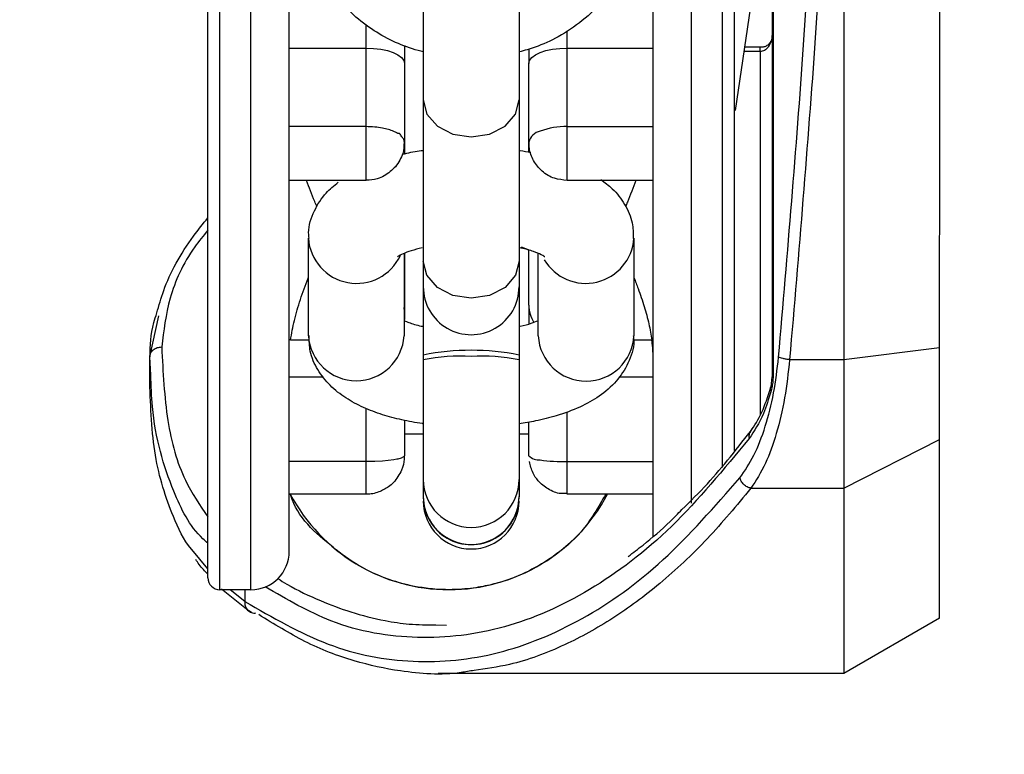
# Model space of a CAD drawing. Header units: inches. Extents: x 218.9 to 312.4, y 214.8 to 247.8.
# Tile 127 of 256: x 256.1157 to 256.217, y 223.5258 to 223.6013. Entities that reach past the tile are written whole.
import ezdxf

# ---------------------------------------------------------------- set-up
doc = ezdxf.new("R2010")
doc.units = ezdxf.units.IN
doc.header["$LTSCALE"] = 0.25
doc.header["$MEASUREMENT"] = 0
doc.layers.add('ANNOTATIONS', color=1, linetype='Continuous')
doc.layers.add('MOTOR RH', color=7, linetype='Continuous')
doc.styles.add('ARIAL', font='arial.ttf', dxfattribs={"height": 0.09375})
doc.dimstyles.new('STANDARD$0', dxfattribs={"dimtxt": 0.09375, "dimasz": 0.09375, "dimexe": 0.03125, "dimexo": 0.046875, "dimgap": 0.09, "dimtad": 0, "dimtih": 1, "dimtoh": 1, "dimdec": 4, "dimzin": 0, "dimdsep": 46, "dimtxsty": 'ARIAL', "dimcen": 0.09, "dimadec": 0, "dimazin": 0, "dimtfac": 1, "dimtdec": 4, "dimtofl": 0, "dimtmove": 0, "dimatfit": 1, "dimfxl": 1, "dimtolj": 1, "dimtzin": 0, "dimarcsym": 0})

# ---------------------------------------------------------------- blocks, each defined once
blk = doc.blocks.new('*D113')
at = {"layer": 'ANNOTATIONS', "color": 0, "lineweight": -2, "transparency": 16777216}
for p, q in [((255.4929976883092, 223.5726725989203), (255.4929976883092, 225.8445399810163)), ((256.9914460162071, 225.558016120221), (256.9914460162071, 225.8445399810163)), ((255.5867476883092, 225.8132899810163), (256.0611257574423, 225.8132899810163)), ((256.8976960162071, 225.8132899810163), (256.4233179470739, 225.8132899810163))]:
    blk.add_line(p, q, dxfattribs=at)
at = {"layer": 'ANNOTATIONS', "color": 0, "transparency": 16777216}
for points in [[(255.5867476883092, 225.8289149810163), (255.5867476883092, 225.7976649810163), (255.4929976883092, 225.8132899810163)], [(256.8976960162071, 225.8289149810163), (256.8976960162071, 225.7976649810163), (256.9914460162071, 225.8132899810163)]]:
    blk.add_solid(points, dxfattribs=at)
at = {"layer": 'defpoints', "color": 0, "transparency": 16777216}
for p in [(255.4929976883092, 225.8132899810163), (256.9914460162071, 225.511141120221), (255.4929976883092, 223.5257975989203)]:
    blk.add_point(p, dxfattribs=at)
at = {"layer": 'ANNOTATIONS', "color": 0, "transparency": 16777216, "insert": (256.2422218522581, 225.8132899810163), "char_height": 0.09375, "attachment_point": 5, "style": 'ARIAL'}
blk.add_mtext('\\A1;25"', dxfattribs=at)
blk = doc.blocks.new('*D115')
at = {"layer": 'ANNOTATIONS', "color": 0, "lineweight": -2, "transparency": 16777216}
for p, q in [((255.4929976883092, 223.5726725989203), (255.4929976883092, 225.542391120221)), ((256.8367468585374, 224.8765007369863), (256.8367468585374, 225.542391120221)), ((255.5867476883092, 225.511141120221), (255.87455039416, 225.511141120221)), ((256.7429968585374, 225.511141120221), (256.4551941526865, 225.511141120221))]:
    blk.add_line(p, q, dxfattribs=at)
at = {"layer": 'ANNOTATIONS', "color": 0, "transparency": 16777216}
for points in [[(255.5867476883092, 225.526766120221), (255.5867476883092, 225.495516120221), (255.4929976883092, 225.511141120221)], [(256.7429968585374, 225.526766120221), (256.7429968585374, 225.495516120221), (256.8367468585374, 225.511141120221)]]:
    blk.add_solid(points, dxfattribs=at)
at = {"layer": 'defpoints', "color": 0, "transparency": 16777216}
for p in [(256.8367468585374, 225.511141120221), (256.8367468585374, 224.8296257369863), (255.4929976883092, 223.5257975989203)]:
    blk.add_point(p, dxfattribs=at)
at = {"layer": 'ANNOTATIONS', "color": 0, "transparency": 16777216, "insert": (256.1648722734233, 225.511141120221), "char_height": 0.09375, "attachment_point": 5, "style": 'ARIAL'}
blk.add_mtext('\\A1;21 1/2"', dxfattribs=at)

msp = doc.modelspace()

# ---------------------------------------------------------------- linework, layer by layer
at = {"layer": 'MOTOR RH'}
for p, q in [((256.19308709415, 223.8284167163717), (256.1930824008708, 223.5645910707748)), ((256.1931844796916, 223.8284167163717), (256.1931809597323, 223.5645910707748)), ((256.1930835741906, 223.6180217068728), (256.1892914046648, 223.5919646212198)), ((256.2004649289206, 223.615949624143), (256.2004649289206, 223.5531418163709)), ((256.1572316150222, 223.6139244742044), (256.1572316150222, 223.5522641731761)), ((256.1670745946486, 223.6139244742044), (256.1670745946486, 223.5930464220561)), ((256.1513509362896, 223.5847745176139), (256.1513509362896, 223.6008067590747)), ((256.1720201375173, 223.5847745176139), (256.1720201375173, 223.6001637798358)), ((256.1434521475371, 223.5983826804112), (256.1513509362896, 223.5983826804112)), ((256.1552874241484, 223.5986337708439), (256.1552874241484, 223.5875177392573)), ((256.1680836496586, 223.5982864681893), (256.1680836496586, 223.5967893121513)), ((256.1720201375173, 223.5983826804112), (256.1808540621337, 223.5983826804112)), ((256.1918527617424, 223.5980306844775), (256.1901749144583, 223.5980306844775)), ((256.1902417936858, 223.5984906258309), (256.1918609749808, 223.5984906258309)), ((256.1680824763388, 223.5887121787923), (256.1680836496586, 223.5967893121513)), ((256.1670745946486, 223.5930464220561), (256.1670734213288, 223.5764768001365)), ((256.1513509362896, 223.5903078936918), (256.1434521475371, 223.5903078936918)), ((256.1720201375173, 223.5903055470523), (256.1808540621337, 223.5903055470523)), ((256.1680824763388, 223.587689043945), (256.1680824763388, 223.5887121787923)), ((256.1513509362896, 223.5847745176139), (256.1434521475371, 223.5847745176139)), ((256.1808540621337, 223.5847745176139), (256.1720201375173, 223.5847745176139)), ((256.1454198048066, 223.5688126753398), (256.1454209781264, 223.5788281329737)), ((256.1788852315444, 223.5788281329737), (256.1788852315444, 223.5688103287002)), ((256.1672904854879, 223.5779504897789), (256.1680038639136, 223.5776735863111)), ((256.1552627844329, 223.5772746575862), (256.1552627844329, 223.5688126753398)), ((256.1552874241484, 223.5772840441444), (256.1552874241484, 223.5719477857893)), ((256.1680824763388, 223.5719477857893), (256.1680824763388, 223.5776031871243)), ((256.169042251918, 223.5688126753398), (256.169042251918, 223.5772676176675)), ((256.1670734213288, 223.5764768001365), (256.1670734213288, 223.5522641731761)), ((256.1552627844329, 223.5715465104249), (256.1552874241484, 223.5719477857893)), ((256.1291071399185, 223.5666584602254), (256.1300305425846, 223.5708683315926)), ((256.1455242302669, 223.5683503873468), (256.143580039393, 223.5683503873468)), ((256.1807249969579, 223.5683480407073), (256.1788523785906, 223.5683480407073)), ((256.1291059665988, 223.565067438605), (256.1291071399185, 223.5666584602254)), ((256.1292092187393, 223.5648140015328), (256.1291071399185, 223.5666584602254)), ((256.2103067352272, 223.5675572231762), (256.2004649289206, 223.5663533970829)), ((256.2103067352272, 223.5397847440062), (256.2103067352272, 223.5675572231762)), ((256.2004649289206, 223.5663533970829), (256.1948846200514, 223.5663557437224)), ((256.1291059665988, 223.5640044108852), (256.1291059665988, 223.565067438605)), ((256.1434521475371, 223.5646051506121), (256.1469556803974, 223.5646051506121)), ((256.1773575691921, 223.5646051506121), (256.1808528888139, 223.5646051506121)), ((256.1930342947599, 223.5639222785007), (256.1930824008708, 223.5645910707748)), ((256.1931809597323, 223.5645910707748), (256.1930824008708, 223.5645910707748)), ((256.1930824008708, 223.5636336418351), (256.1929791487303, 223.5631385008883)), ((256.1929814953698, 223.5635538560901), (256.1930342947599, 223.5639222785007)), ((256.1513497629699, 223.5525457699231), (256.1513497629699, 223.5613409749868)), ((256.1720189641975, 223.5558779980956), (256.1720201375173, 223.56100540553)), ((256.1552874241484, 223.5601207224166), (256.1552874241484, 223.556481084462)), ((256.1680824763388, 223.556481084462), (256.1680824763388, 223.5599423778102)), ((256.1572210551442, 223.5587103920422), (256.1552874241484, 223.5587103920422)), ((256.1680824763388, 223.5587103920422), (256.1671262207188, 223.5587103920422)), ((256.2004649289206, 223.5531418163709), (256.2103067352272, 223.558158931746)), ((256.1513497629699, 223.5558779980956), (256.1434521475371, 223.5558779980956)), ((256.1720189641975, 223.5558779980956), (256.1808528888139, 223.5558779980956)), ((256.1720189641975, 223.5525457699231), (256.1720189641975, 223.5558779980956)), ((256.1513497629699, 223.5525457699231), (256.1434509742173, 223.5525457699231)), ((256.1808528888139, 223.5525457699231), (256.1720189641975, 223.5525457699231)), ((256.1909082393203, 223.5531418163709), (256.2004649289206, 223.5531418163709)), ((256.1350852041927, 223.5448581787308), (256.1334226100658, 223.5468410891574)), ((256.1395144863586, 223.5427156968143), (256.136316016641, 223.5427156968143)), ((256.1393889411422, 223.5404511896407), (256.1364920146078, 223.5427767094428)), ((256.1388867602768, 223.5415048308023), (256.1373837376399, 223.5427156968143)), ((256.1388867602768, 223.5427156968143), (256.1388867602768, 223.5415048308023)), ((256.1395754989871, 223.5404066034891), (256.1392763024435, 223.5405685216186)), ((256.2103067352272, 223.5397847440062), (256.2004637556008, 223.5341035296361)), ((256.1585199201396, 223.5390971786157), (256.159627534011, 223.5390643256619)), ((256.2004637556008, 223.5341035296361), (256.1587674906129, 223.5341035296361))]:
    msp.add_line(p, q, dxfattribs=at)
at = {"layer": 'MOTOR RH', "flags": 128}
for points in [[(256.136316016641, 223.5427156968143), (256.136316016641, 223.6065794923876), (256.1363171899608, 223.6162734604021), (256.1363171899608, 223.6819723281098), (256.1363183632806, 223.6935928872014), (256.1363183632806, 223.7506185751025), (256.1363195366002, 223.7613521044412), (256.1363195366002, 223.8292028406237), (256.13632070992, 223.8347010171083), (256.13632070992, 223.8502944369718)], [(256.1847905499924, 223.5516235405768), (256.1847905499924, 223.6065794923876), (256.1847917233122, 223.6162734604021), (256.1847917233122, 223.6819723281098), (256.1847928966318, 223.6935928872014), (256.1847928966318, 223.7613497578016), (256.1847940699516, 223.7717101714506), (256.1847940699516, 223.8394083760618), (256.1847952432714, 223.8414429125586)], [(256.18798901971, 223.5552749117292), (256.18798901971, 223.5872032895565), (256.1879901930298, 223.5956981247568), (256.1879901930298, 223.6682280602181), (256.1879913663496, 223.6797406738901), (256.1879913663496, 223.7374187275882), (256.1879925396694, 223.7485136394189), (256.1879925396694, 223.8145339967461), (256.1879937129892, 223.8216537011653), (256.1879937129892, 223.8378666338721)], [(256.2103067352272, 223.5675572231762), (256.210307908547, 223.590737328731), (256.210307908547, 223.6375363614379), (256.2103090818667, 223.6610872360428), (256.2103090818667, 223.7083133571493), (256.2103102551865, 223.7319182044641), (256.2103102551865, 223.8022704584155), (256.2103114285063, 223.8254505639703)], [(256.1395144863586, 223.5427156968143), (256.1395144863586, 223.5827376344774), (256.1395156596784, 223.5908898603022), (256.1395156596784, 223.6506446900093), (256.1395168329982, 223.6618757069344)], [(256.1513509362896, 223.5983826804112), (256.1521194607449, 223.598352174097), (256.1528574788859, 223.5982630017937), (256.1535380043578, 223.5981151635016), (256.1541352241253, 223.5979156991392), (256.1546244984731, 223.5976739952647), (256.1549882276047, 223.5973994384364), (256.1552123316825, 223.5970990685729), (256.1552874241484, 223.5967893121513)], [(256.1680836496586, 223.5967893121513), (256.1681587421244, 223.5970990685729), (256.1683828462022, 223.5973994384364), (256.1687465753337, 223.5976739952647), (256.1692358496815, 223.5979156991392), (256.1698330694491, 223.5981151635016), (256.170513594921, 223.5982606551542), (256.1712516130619, 223.598352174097), (256.1720201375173, 223.5983826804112)], [(256.1572316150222, 223.5930464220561), (256.1576059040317, 223.5915915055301), (256.1586736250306, 223.5903595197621), (256.1602693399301, 223.5895358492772), (256.1621525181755, 223.589244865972), (256.1640356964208, 223.5895358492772), (256.1656325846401, 223.5903595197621), (256.1666991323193, 223.5915915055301), (256.1670745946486, 223.5930464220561)], [(256.1670734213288, 223.5764768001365), (256.1666991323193, 223.57502423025), (256.1656325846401, 223.5737898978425), (256.1640356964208, 223.5729662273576), (256.1621525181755, 223.5726775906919), (256.1602693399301, 223.5729662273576), (256.1586724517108, 223.5737898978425), (256.1576059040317, 223.57502423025), (256.1572316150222, 223.576479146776)], [(256.1552874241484, 223.556481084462), (256.1552017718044, 223.5563637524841), (256.1551912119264, 223.5563567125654), (256.1549577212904, 223.556237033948), (256.1546127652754, 223.5561431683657), (256.1546115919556, 223.5561431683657), (256.1546068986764, 223.5561408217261), (256.1545881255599, 223.5561384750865), (256.1545153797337, 223.5561220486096), (256.1541938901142, 223.5560586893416), (256.1530205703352, 223.5559413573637), (256.1522391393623, 223.5558850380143), (256.1513497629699, 223.5558779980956)], [(256.2004649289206, 223.5531418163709), (256.2004637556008, 223.5477304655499), (256.2004637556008, 223.5341035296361)]]:
    msp.add_lwpolyline(points, dxfattribs=at)
at = {"layer": 'MOTOR RH'}
for centre, radius, start, end in [((256.1718679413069, 223.5826791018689), 0.007627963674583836, 88.85673561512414, 110.1853502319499), ((256.1695543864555, 223.5883587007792), 0.001513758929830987, 102.1474163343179, 166.4961849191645), ((256.1503754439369, 223.5791610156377), 0.004965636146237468, 183.8438350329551, 334.8335282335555), ((256.1739282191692, 223.5791682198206), 0.004969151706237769, 210.788761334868, 355.9942639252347), ((256.1621526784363, 223.5738448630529), 0.004921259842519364, 179.9990978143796, 359.9990978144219), ((256.1714520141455, 223.5719604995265), 0.00336956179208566, 180.2161839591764, 211.8355509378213), ((256.1503412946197, 223.569128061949), 0.004931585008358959, 183.666703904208, 356.3332960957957), ((256.1739638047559, 223.5690758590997), 0.004928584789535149, 183.06101953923, 356.9116609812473), ((256.1621525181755, 223.542220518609), 0.0251010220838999, 78.69428615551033, 101.3057138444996), ((256.1609350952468, 223.547889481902), 0.01882247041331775, 86.29156427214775, 101.3474660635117), ((256.1633699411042, 223.5478894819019), 0.01882247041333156, 78.65253393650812, 93.70843572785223), ((256.1691418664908, 223.5575711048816), 0.001520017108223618, 225.8164406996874, 273.5448792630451), ((256.1718417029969, 223.5751680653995), 0.01929088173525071, 262.2366311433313, 270.5264902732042), ((256.1621525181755, 223.5540391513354), 0.004920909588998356, 180.0926643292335, 359.9073356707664), ((256.1598640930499, 223.5611729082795), 0.01845472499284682, 207.8717787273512, 332.1263949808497), ((256.1621523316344, 223.5518212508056), 0.004921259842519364, 179.9990978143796, 359.9990978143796), ((256.1621523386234, 223.5522646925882), 0.004921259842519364, 179.9990978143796, 359.9990978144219), ((256.1621525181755, 223.5522971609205), 0.004920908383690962, 180.0835375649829, 359.916462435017), ((256.1395144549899, 223.5466534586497), 0.003937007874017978, 269.9990978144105, 359.99909781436), ((256.1363155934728, 223.5439468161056), 0.001230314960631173, 179.9990978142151, 269.9990978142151)]:
    msp.add_arc(centre, radius, start, end, dxfattribs=at)
for points, knots in [([(256.1350852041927, 223.5439476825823), (256.1350852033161, 223.5441660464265), (256.1350852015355, 223.5446095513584), (256.1350852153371, 223.5482727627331), (256.1350851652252, 223.5538030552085), (256.1350853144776, 223.5607966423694), (256.1350847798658, 223.5686190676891), (256.1350868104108, 223.5778730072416), (256.1350862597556, 223.5884349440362), (256.1350864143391, 223.6001542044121), (256.1350863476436, 223.6128292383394), (256.1350864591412, 223.62624382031), (256.1350860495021, 223.6415959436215), (256.1350879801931, 223.6588269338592), (256.1350874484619, 223.6777066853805), (256.1350875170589, 223.6903016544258), (256.1350875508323, 223.6965027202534)], [0, 0, 0, 0, 0.07762898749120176, 0.1576673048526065, 0.2399527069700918, 0.3037750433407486, 0.3686048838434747, 0.4341316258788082, 0.4999982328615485, 0.5658750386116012, 0.6313909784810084, 0.6962275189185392, 0.7600518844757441, 0.8423372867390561, 0.9223756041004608, 1, 1, 1, 1]), ([(256.1434509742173, 223.5466533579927), (256.1434509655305, 223.5467728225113), (256.1434509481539, 223.547011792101), (256.1434510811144, 223.5490047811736), (256.1434505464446, 223.5522523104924), (256.1434525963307, 223.5570228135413), (256.1434520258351, 223.5632175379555), (256.1434521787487, 223.5709143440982), (256.1434521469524, 223.5799759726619), (256.1434521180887, 223.5903534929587), (256.143452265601, 223.6018635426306), (256.1434517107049, 223.6142834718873), (256.1434537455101, 223.6274531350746), (256.1434531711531, 223.6425312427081), (256.1434533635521, 223.6594941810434), (256.1434533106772, 223.6780391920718), (256.1434533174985, 223.690411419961), (256.1434533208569, 223.6965027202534)], [0, 0, 0, 0, 0.05823913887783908, 0.1164980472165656, 0.1782456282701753, 0.23999753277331, 0.3043206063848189, 0.3686480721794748, 0.4341632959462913, 0.5000321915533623, 0.5659010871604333, 0.6314192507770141, 0.6957355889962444, 0.7600607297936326, 0.8423383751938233, 0.9223774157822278, 1, 1, 1, 1]), ([(256.1808528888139, 223.5482068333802), (256.1808528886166, 223.548493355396), (256.180852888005, 223.5493819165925), (256.1808528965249, 223.5523000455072), (256.180852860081, 223.5570092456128), (256.1808530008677, 223.563221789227), (256.1808524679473, 223.5709102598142), (256.1808544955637, 223.5799767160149), (256.1808539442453, 223.5903531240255), (256.1808540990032, 223.6018634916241), (256.180854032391, 223.6142816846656), (256.1808541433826, 223.6274528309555), (256.180853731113, 223.6425311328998), (256.1808556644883, 223.6594942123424), (256.1808551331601, 223.6780391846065), (256.1808552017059, 223.6904114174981), (256.1808552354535, 223.6965027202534)], [0, 0, 0, 0, 0.03219101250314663, 0.09983066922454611, 0.1674750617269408, 0.2379359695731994, 0.308396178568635, 0.3801694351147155, 0.4523236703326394, 0.5244779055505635, 0.5962391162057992, 0.6667020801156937, 0.7371652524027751, 0.8272939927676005, 0.914970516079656, 1, 1, 1, 1]), ([(256.1892198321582, 223.5570114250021), (256.1892198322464, 223.558289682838), (256.1892198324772, 223.5616348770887), (256.1892198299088, 223.5686575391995), (256.1892198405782, 223.5778598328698), (256.1892198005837, 223.5884380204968), (256.1892199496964, 223.6001512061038), (256.1892193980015, 223.6128293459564), (256.1892214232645, 223.6262436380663), (256.189220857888, 223.6415953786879), (256.1892210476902, 223.6588252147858), (256.1892209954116, 223.6777051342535), (256.1892210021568, 223.6903008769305), (256.189221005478, 223.6965027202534)], [0, 0, 0, 0, 0.05445025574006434, 0.1424960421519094, 0.2314804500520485, 0.3209431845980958, 0.4104009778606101, 0.4993893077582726, 0.5874441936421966, 0.6741244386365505, 0.7858640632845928, 0.8945645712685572, 1, 1, 1, 1]), ([(256.1937511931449, 223.5666138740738), (256.194660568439, 223.5772931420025), (256.1964790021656, 223.5986479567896), (256.1982712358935, 223.6310218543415), (256.1994375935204, 223.6636621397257), (256.1995807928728, 223.6854965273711), (256.1996529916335, 223.696505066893)], [0, 0, 0, 0, 0.2501515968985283, 0.5002160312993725, 0.7480171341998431, 1, 1, 1, 1]), ([(256.2004661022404, 223.6660855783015), (256.2001547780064, 223.6549447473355), (256.199531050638, 223.6326244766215), (256.1976665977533, 223.5993034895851), (256.195813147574, 223.5773525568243), (256.1948846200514, 223.5663557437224)], [0, 0, 0, 0, 0.3321330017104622, 0.6654170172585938, 1, 1, 1, 1]), ([(256.1572316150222, 223.5979814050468), (256.1570532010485, 223.5980246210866), (256.1560713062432, 223.5982624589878), (256.1543346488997, 223.5989318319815), (256.1520787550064, 223.600141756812), (256.1499705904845, 223.6017605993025), (256.1481035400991, 223.6037910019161), (256.1466325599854, 223.6062075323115), (256.1456186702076, 223.6089569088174), (256.1454892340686, 223.610915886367), (256.1454233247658, 223.6119134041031)], [0, 0, 0, 0, 0.0268427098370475, 0.1477278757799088, 0.2729126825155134, 0.4069820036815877, 0.547066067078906, 0.6925598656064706, 0.84345048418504, 1, 1, 1, 1]), ([(256.1788852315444, 223.6119157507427), (256.17888523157, 223.6119149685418), (256.1788852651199, 223.6108903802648), (256.1786286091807, 223.6087724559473), (256.1775359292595, 223.6058839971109), (256.1758483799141, 223.6033138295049), (256.1736750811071, 223.6011614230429), (256.1712517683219, 223.599555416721), (256.1690230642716, 223.5985228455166), (256.1676252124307, 223.59813441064), (256.1670745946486, 223.5979814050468)], [0, 0, 0, 0, 0.0001271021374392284, 0.1664883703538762, 0.3242004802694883, 0.4819280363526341, 0.6381360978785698, 0.7875819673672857, 0.9163279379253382, 1, 1, 1, 1]), ([(256.1918410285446, 223.5984906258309), (256.1919601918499, 223.5984923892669), (256.1921906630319, 223.5984957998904), (256.1925227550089, 223.5986020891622), (256.1928169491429, 223.5988186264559), (256.1929391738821, 223.5990366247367), (256.1930014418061, 223.5991476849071)], [0, 0, 0, 0, 0.2590292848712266, 0.5009829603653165, 0.7457736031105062, 1, 1, 1, 1]), ([(256.1930835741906, 223.5997789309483), (256.1930644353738, 223.5995387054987), (256.1930283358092, 223.5990855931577), (256.1927831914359, 223.5985807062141), (256.1925170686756, 223.598292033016), (256.1923069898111, 223.5981405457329), (256.1920821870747, 223.598047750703), (256.1919278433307, 223.5980362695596), (256.1918527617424, 223.5980306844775)], [0, 0, 0, 0, 0.3059110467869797, 0.5770082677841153, 0.6956166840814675, 0.8042585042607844, 0.9047801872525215, 1, 1, 1, 1]), ([(256.1918527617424, 223.5980306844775), (256.1918528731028, 223.5933424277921), (256.1918530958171, 223.5839661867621), (256.1918514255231, 223.5719937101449), (256.1918559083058, 223.5641784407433), (256.1918520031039, 223.5610002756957), (256.1918515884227, 223.5606627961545)], [0, 0, 0, 0, 0.3206462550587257, 0.6412738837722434, 0.9619079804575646, 1, 1, 1, 1]), ([(256.1918527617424, 223.5980306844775), (256.1918527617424, 223.5980991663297), (256.1918527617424, 223.5982430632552), (256.1918527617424, 223.5983943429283), (256.1918527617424, 223.5984856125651), (256.1918527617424, 223.5984806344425), (256.1918527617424, 223.5984788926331)], [0, 0, 0, 0, 0.2549688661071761, 0.5357512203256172, 0.8375626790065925, 1, 1, 1, 1]), ([(256.1552874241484, 223.5887121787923), (256.1552723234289, 223.5888286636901), (256.1552563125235, 223.5889521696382), (256.1551421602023, 223.5891577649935), (256.1549173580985, 223.5892907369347), (256.1548736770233, 223.5896268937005), (256.1546118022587, 223.5896037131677), (256.1546118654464, 223.5896084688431), (256.154601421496, 223.5896081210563), (256.1545730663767, 223.5896322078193), (256.154441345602, 223.5896961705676), (256.1540013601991, 223.5899099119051), (256.1532270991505, 223.5901564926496), (256.1522249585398, 223.5902692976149), (256.1516497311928, 223.5902946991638), (256.1513509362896, 223.5903078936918)], [0, 0, 0, 0, 0.133151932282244, 0.141177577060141, 0.2625918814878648, 0.3783540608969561, 0.3785442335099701, 0.3791147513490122, 0.3805378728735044, 0.3855296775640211, 0.4062104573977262, 0.4869530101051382, 0.7210356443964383, 0.8550953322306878, 1, 1, 1, 1]), ([(256.1552592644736, 223.5887074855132), (256.1552398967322, 223.5883140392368), (256.1551946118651, 223.5873940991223), (256.1546715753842, 223.5866279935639), (256.1543722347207, 223.5861895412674)], [0, 0, 0, 0, 0.4276868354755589, 1, 1, 1, 1]), ([(256.1550644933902, 223.5874637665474), (256.1552241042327, 223.5875049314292), (256.1559095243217, 223.587681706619), (256.1566576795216, 223.5877881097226), (256.1572316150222, 223.587869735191)], [0, 0, 0, 0, 0.2328657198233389, 1, 1, 1, 1]), ([(256.1670745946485, 223.5878673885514), (256.167108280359, 223.5878635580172), (256.1675256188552, 223.58781610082), (256.1679196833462, 223.5877315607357), (256.1682819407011, 223.5876538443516)], [0, 0, 0, 0, 0.08071555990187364, 1, 1, 1, 1]), ([(256.1720095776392, 223.5847862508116), (256.1715710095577, 223.5848262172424), (256.1706406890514, 223.5849109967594), (256.169402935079, 223.5856564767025), (256.1685156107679, 223.5867623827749), (256.1681074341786, 223.5878480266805), (256.1681098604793, 223.5885064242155), (256.1681106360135, 223.5887168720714)], [0, 0, 0, 0, 0.212998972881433, 0.4518279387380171, 0.6796360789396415, 0.8976000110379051, 1, 1, 1, 1]), ([(256.1543722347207, 223.5861895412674), (256.1540095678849, 223.5858407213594), (256.1534587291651, 223.5853109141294), (256.1523891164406, 223.5848628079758), (256.1517443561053, 223.5848192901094), (256.151359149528, 223.5847932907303)], [0, 0, 0, 0, 0.4368918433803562, 0.6635758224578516, 1, 1, 1, 1]), ([(256.1754614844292, 223.5848730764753), (256.1758746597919, 223.584570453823), (256.1768292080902, 223.5838713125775), (256.1779663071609, 223.5823757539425), (256.178783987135, 223.5805971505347), (256.1788071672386, 223.5793600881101), (256.1788171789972, 223.5788257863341)], [0, 0, 0, 0, 0.2195436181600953, 0.5072059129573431, 0.7871564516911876, 1, 1, 1, 1]), ([(256.1463080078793, 223.582054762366), (256.146227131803, 223.5822424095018), (256.1458378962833, 223.583145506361), (256.1454972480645, 223.5840544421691), (256.1452273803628, 223.5847745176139)], [0, 0, 0, 0, 0.207781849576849, 0.9999999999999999, 0.9999999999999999, 0.9999999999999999, 0.9999999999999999]), ([(256.1454866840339, 223.5788469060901), (256.1454673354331, 223.579029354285), (256.1453651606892, 223.5799928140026), (256.145970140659, 223.5816854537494), (256.14705824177, 223.5834463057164), (256.1480531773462, 223.5842366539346), (256.1484880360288, 223.5845820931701)], [0, 0, 0, 0, 0.07898482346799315, 0.4170975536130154, 0.7452295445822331, 1, 1, 1, 1]), ([(256.1790811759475, 223.5847745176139), (256.178798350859, 223.5840294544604), (256.1784575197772, 223.5831315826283), (256.1780760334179, 223.5822354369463), (256.1780111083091, 223.5820829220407)], [0, 0, 0, 0, 0.8298101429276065, 0.9999999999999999, 0.9999999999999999, 0.9999999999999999, 0.9999999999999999]), ([(256.1298345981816, 223.5711546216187), (256.1300494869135, 223.5719176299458), (256.1307850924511, 223.5745295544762), (256.1326169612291, 223.5778672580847), (256.1345819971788, 223.5803143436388), (256.1350863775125, 223.5809424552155)], [0, 0, 0, 0, 0.2347446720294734, 0.8035762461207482, 1, 1, 1, 1]), ([(256.1350863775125, 223.5796588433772), (256.1346203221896, 223.5790893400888), (256.1327554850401, 223.5768105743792), (256.1309405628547, 223.572662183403), (256.1305368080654, 223.5693175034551), (256.130336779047, 223.5676604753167)], [0, 0, 0, 0, 0.1439225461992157, 0.5758803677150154, 1, 1, 1, 1]), ([(256.1571142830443, 223.5778519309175), (256.1567211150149, 223.5777528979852), (256.1559401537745, 223.5775561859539), (256.1551123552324, 223.5772338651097), (256.1546203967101, 223.5769626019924), (256.1545921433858, 223.5769363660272), (256.1545799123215, 223.5769250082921)], [0, 0, 0, 0, 0.2745946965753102, 0.5454355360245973, 0.8032158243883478, 1, 1, 1, 1]), ([(256.1697133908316, 223.576941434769), (256.1697228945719, 223.5769324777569), (256.1697679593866, 223.5768900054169), (256.1694092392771, 223.5771400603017), (256.1685725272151, 223.5774753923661), (256.1677249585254, 223.5777469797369), (256.1671451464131, 223.5778591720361), (256.1670734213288, 223.5778730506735)], [0, 0, 0, 0, 0.0755538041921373, 0.3582608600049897, 0.6416955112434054, 0.9556762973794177, 1, 1, 1, 1]), ([(256.143580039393, 223.5683503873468), (256.1436980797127, 223.5690318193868), (256.1439396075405, 223.5704261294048), (256.1445971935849, 223.5725603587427), (256.1450958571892, 223.574021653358), (256.1454115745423, 223.5747833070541), (256.1454209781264, 223.5748059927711)], [0, 0, 0, 0, 0.3155638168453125, 0.6456899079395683, 0.989446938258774, 1, 1, 1, 1]), ([(256.1788852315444, 223.5747872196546), (256.1790298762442, 223.5744158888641), (256.1794160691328, 223.5734244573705), (256.1799391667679, 223.5718407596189), (256.1804381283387, 223.5700669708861), (256.1806309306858, 223.5689116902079), (256.1807249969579, 223.5683480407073)], [0, 0, 0, 0, 0.1740628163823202, 0.464737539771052, 0.7388509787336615, 1, 1, 1, 1]), ([(256.1552874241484, 223.5719477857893), (256.1552874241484, 223.5716331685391), (256.1552874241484, 223.5712449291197), (256.1552874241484, 223.5705930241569), (256.1552874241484, 223.5704694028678)], [0, 0, 0, 0, 0.8103691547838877, 1, 1, 1, 1]), ([(256.1680824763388, 223.5719477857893), (256.1680824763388, 223.5716222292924), (256.1680824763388, 223.5711274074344), (256.1680824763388, 223.570308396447), (256.1680824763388, 223.5700282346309)], [0, 0, 0, 0, 0.6579266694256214, 1, 1, 1, 1]), ([(256.1291352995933, 223.5666303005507), (256.1291706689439, 223.5677941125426), (256.1292157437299, 223.5692772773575), (256.1297249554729, 223.5708220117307), (256.1298345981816, 223.5711546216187)], [0, 0, 0, 0, 0.7846815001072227, 1, 1, 1, 1]), ([(256.1552874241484, 223.5703614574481), (256.1554333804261, 223.5702989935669), (256.1558579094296, 223.5701173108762), (256.1565798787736, 223.5698940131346), (256.1571599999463, 223.5697816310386), (256.1572316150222, 223.5697677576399)], [0, 0, 0, 0, 0.3147226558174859, 0.9154035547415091, 1, 1, 1, 1]), ([(256.1670734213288, 223.5697654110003), (256.1671127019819, 223.5697723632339), (256.1675939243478, 223.5698575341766), (256.168315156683, 223.570079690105), (256.1688131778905, 223.5702742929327), (256.169042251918, 223.5703638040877)], [0, 0, 0, 0, 0.04580068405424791, 0.5610984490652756, 1, 1, 1, 1]), ([(256.1572316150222, 223.5597710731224), (256.1571975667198, 223.5597757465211), (256.1564337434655, 223.5598805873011), (256.1549968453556, 223.5601458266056), (256.1529623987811, 223.5606887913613), (256.151030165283, 223.5614175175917), (256.1492222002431, 223.5623874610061), (256.1476096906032, 223.56364390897), (256.1463351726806, 223.5652590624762), (256.1455205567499, 223.567048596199), (256.1454969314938, 223.5682888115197), (256.1454866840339, 223.5688267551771)], [0, 0, 0, 0, 0.005527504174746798, 0.1240013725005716, 0.2438899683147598, 0.3713175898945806, 0.5043291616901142, 0.641282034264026, 0.7731967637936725, 0.901624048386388, 1, 1, 1, 1]), ([(256.1788171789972, 223.5688079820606), (256.1788371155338, 223.5686209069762), (256.1789402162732, 223.5676534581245), (256.1783421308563, 223.565946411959), (256.1770953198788, 223.5640214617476), (256.1753735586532, 223.5625594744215), (256.1733106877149, 223.5614171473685), (256.1711013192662, 223.5606041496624), (256.1689699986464, 223.5600692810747), (256.1676408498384, 223.5598602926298), (256.1670734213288, 223.5597710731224)], [0, 0, 0, 0, 0.03468223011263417, 0.1793573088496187, 0.3198181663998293, 0.4743766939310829, 0.6210423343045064, 0.7795007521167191, 0.9058664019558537, 1, 1, 1, 1]), ([(256.1291071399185, 223.5666584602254), (256.1291236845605, 223.566784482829), (256.1291490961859, 223.5669780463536), (256.1293028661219, 223.5672101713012), (256.1294610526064, 223.5673723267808), (256.1296566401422, 223.567503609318), (256.1299445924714, 223.5676254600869), (256.1301822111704, 223.5676466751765), (256.130336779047, 223.5676604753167)], [0, 0, 0, 0, 0.2393323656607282, 0.3676008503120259, 0.4995603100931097, 0.6314040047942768, 0.7602330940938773, 0.9999999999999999, 0.9999999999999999, 0.9999999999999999, 0.9999999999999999]), ([(256.130336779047, 223.5676604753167), (256.1304690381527, 223.5650707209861), (256.1307275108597, 223.5600095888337), (256.132329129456, 223.5542391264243), (256.1342626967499, 223.5514080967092), (256.1350852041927, 223.5502038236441)], [0, 0, 0, 0, 0.3758348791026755, 0.7344905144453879, 1, 1, 1, 1]), ([(256.1808528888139, 223.5669682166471), (256.1808272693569, 223.5673620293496), (256.1807911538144, 223.5679171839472), (256.180739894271, 223.5682510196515), (256.1807249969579, 223.5683480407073)], [0, 0, 0, 0, 0.7093748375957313, 0.9999999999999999, 0.9999999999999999, 0.9999999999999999, 0.9999999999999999]), ([(256.1897759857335, 223.5542283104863), (256.1902717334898, 223.5549482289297), (256.1912459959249, 223.5563630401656), (256.1924111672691, 223.5593920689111), (256.1932977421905, 223.56281224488), (256.1936020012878, 223.565363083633), (256.1937511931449, 223.5666138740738)], [0, 0, 0, 0, 0.2636535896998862, 0.5181421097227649, 0.7637235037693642, 1, 1, 1, 1]), ([(256.1948846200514, 223.5663557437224), (256.1947667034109, 223.5663674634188), (256.1945252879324, 223.5663914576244), (256.1941942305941, 223.5664576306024), (256.1939168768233, 223.5665313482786), (256.193805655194, 223.5665867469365), (256.1937511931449, 223.5666138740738)], [0, 0, 0, 0, 0.2444066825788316, 0.5003836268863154, 0.7553521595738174, 0.9999999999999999, 0.9999999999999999, 0.9999999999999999, 0.9999999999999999]), ([(256.1948846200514, 223.5663557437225), (256.1947354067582, 223.5650265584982), (256.1944302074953, 223.5623078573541), (256.1935590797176, 223.5586997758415), (256.1923927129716, 223.5554569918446), (256.1914194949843, 223.5539391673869), (256.1909082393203, 223.5531418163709)], [0, 0, 0, 0, 0.2360903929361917, 0.4828967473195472, 0.7283527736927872, 1, 1, 1, 1]), ([(256.1350852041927, 223.5474887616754), (256.13491016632, 223.5476415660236), (256.1332889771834, 223.5490568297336), (256.1317165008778, 223.5522412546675), (256.1301016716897, 223.556858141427), (256.12935654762, 223.5608773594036), (256.129250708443, 223.5637053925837), (256.1292092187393, 223.5648140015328)], [0, 0, 0, 0, 0.04027837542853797, 0.3730556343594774, 0.609535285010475, 0.8469350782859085, 1, 1, 1, 1]), ([(256.1931809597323, 223.5645910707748), (256.193175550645, 223.5644398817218), (256.1931636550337, 223.5641073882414), (256.1931110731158, 223.5638008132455), (256.1930824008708, 223.5636336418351)], [0, 0, 0, 0, 0.4547128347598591, 0.9999999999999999, 0.9999999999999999, 0.9999999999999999, 0.9999999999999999]), ([(256.1334226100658, 223.5468410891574), (256.1334112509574, 223.5468543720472), (256.1325864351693, 223.5478188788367), (256.1311545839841, 223.5509049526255), (256.1294014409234, 223.5563101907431), (256.1292047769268, 223.5614313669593), (256.1291059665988, 223.5640044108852)], [0, 0, 0, 0, 0.003303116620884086, 0.2398482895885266, 0.618075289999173, 0.9999999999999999, 0.9999999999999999, 0.9999999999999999, 0.9999999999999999]), ([(256.1930824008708, 223.5636336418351), (256.1930471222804, 223.5636847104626), (256.1929764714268, 223.5637869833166), (256.1930150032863, 223.563877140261), (256.1930342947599, 223.5639222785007)], [0, 0, 0, 0, 0.4993370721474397, 1, 1, 1, 1]), ([(256.1929791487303, 223.5631385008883), (256.192728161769, 223.5623277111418), (256.1921070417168, 223.5603212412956), (256.1912397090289, 223.5590266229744), (256.1907228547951, 223.5582551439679)], [0, 0, 0, 0, 0.4040876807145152, 1, 1, 1, 1]), ([(256.1908519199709, 223.5589708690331), (256.1912663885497, 223.5595809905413), (256.1920601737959, 223.5607494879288), (256.192639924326, 223.5625549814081), (256.192916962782, 223.5634177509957)], [0, 0, 0, 0, 0.5221419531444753, 1, 1, 1, 1]), ([(256.1929791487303, 223.5631385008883), (256.1929425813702, 223.5632141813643), (256.1928694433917, 223.5633655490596), (256.1929441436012, 223.5634910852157), (256.1929814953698, 223.5635538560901)], [0, 0, 0, 0, 0.4999777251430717, 1, 1, 1, 1]), ([(256.1838061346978, 223.5509430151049), (256.1846840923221, 223.5518027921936), (256.1871887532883, 223.5542555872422), (256.1895902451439, 223.5573546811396), (256.1911499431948, 223.5593674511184)], [0, 0, 0, 0, 0.35052952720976, 1, 1, 1, 1]), ([(256.1908718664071, 223.5589896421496), (256.1908224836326, 223.5589116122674), (256.1907331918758, 223.5587705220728), (256.1906873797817, 223.5585116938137), (256.1907106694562, 223.5583432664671), (256.1907228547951, 223.5582551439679)], [0, 0, 0, 0, 0.3710594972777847, 0.6709334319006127, 1, 1, 1, 1]), ([(256.1907228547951, 223.5582551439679), (256.1881010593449, 223.5550767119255), (256.1828174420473, 223.5486713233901), (256.1743394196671, 223.5423110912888), (256.1655719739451, 223.5384094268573), (256.1566472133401, 223.5374031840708), (256.148371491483, 223.5387354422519), (256.1432117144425, 223.5417045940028), (256.1409611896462, 223.5429996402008)], [0, 0, 0, 0, 0.1698316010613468, 0.3422559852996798, 0.5159249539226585, 0.6903403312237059, 0.8649366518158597, 0.9999999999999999, 0.9999999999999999, 0.9999999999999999, 0.9999999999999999]), ([(256.1552604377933, 223.5564787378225), (256.1552677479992, 223.5563657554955), (256.1553003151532, 223.5558624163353), (256.1551304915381, 223.5553795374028), (256.1549987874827, 223.55500504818)], [0, 0, 0, 0, 0.2244656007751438, 1, 1, 1, 1]), ([(256.1720189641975, 223.5526114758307), (256.1718053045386, 223.5525961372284), (256.1711235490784, 223.5525471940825), (256.1700421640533, 223.5530036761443), (256.169080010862, 223.5537791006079), (256.1684049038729, 223.5547663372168), (256.1682279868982, 223.5554816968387), (256.1681282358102, 223.5558850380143)], [0, 0, 0, 0, 0.1148232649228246, 0.3663835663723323, 0.605501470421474, 0.7775699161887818, 1, 1, 1, 1]), ([(256.1549987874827, 223.55500504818), (256.1547580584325, 223.5545550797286), (256.1544092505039, 223.5539030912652), (256.1535515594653, 223.5531761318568), (256.1526368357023, 223.5527199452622), (256.1518040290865, 223.5524840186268), (256.1513673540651, 223.5525518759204), (256.1513462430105, 223.5525551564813)], [0, 0, 0, 0, 0.3248427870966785, 0.4706857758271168, 0.7153598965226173, 0.9862390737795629, 0.9999999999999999, 0.9999999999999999, 0.9999999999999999, 0.9999999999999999]), ([(256.1388867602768, 223.5415048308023), (256.1417260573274, 223.5398639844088), (256.1474195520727, 223.5365736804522), (256.1561845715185, 223.5349582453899), (256.1649530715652, 223.53579838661), (256.1735760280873, 223.539355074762), (256.1819353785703, 223.5452512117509), (256.1871734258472, 223.5512485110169), (256.1897759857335, 223.5542283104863)], [0, 0, 0, 0, 0.1671488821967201, 0.3351749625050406, 0.5033363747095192, 0.6705294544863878, 0.83630028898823, 1, 1, 1, 1]), ([(256.1909082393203, 223.5531418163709), (256.190779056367, 223.5531771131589), (256.190513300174, 223.5532497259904), (256.190157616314, 223.55350866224), (256.1898864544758, 223.553849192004), (256.1898120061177, 223.5541046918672), (256.1897759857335, 223.5542283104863)], [0, 0, 0, 0, 0.2428553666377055, 0.4996039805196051, 0.7578931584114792, 1, 1, 1, 1]), ([(256.1759859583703, 223.5525457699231), (256.1752190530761, 223.5511956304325), (256.1738298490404, 223.5487499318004), (256.1709692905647, 223.5463181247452), (256.1682147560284, 223.5446232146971), (256.1658024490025, 223.5436299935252), (256.1634381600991, 223.5430304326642), (256.1616177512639, 223.5427671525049), (256.1598276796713, 223.5426957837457), (256.1582220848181, 223.5427672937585), (256.1561280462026, 223.5430439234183), (256.1533682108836, 223.5437986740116), (256.1504643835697, 223.5451159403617), (256.1469221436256, 223.5478386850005), (256.1442627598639, 223.5501720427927), (256.1435646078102, 223.552495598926), (256.1435495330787, 223.5525457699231)], [0, 0, 0, 0, 0.1414401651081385, 0.2562105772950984, 0.3363493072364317, 0.411625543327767, 0.4456201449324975, 0.4799714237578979, 0.4985023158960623, 0.5184875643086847, 0.5453186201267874, 0.5972635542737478, 0.6912476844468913, 0.7856516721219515, 0.9953717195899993, 1, 1, 1, 1]), ([(256.1909082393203, 223.5531418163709), (256.1894303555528, 223.55136919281), (256.1863734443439, 223.5477026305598), (256.181623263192, 223.5432842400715), (256.1767157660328, 223.5396320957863), (256.171551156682, 223.5368142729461), (256.166783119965, 223.535019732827), (256.1636608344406, 223.5345898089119), (256.16244702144, 223.534422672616)], [0, 0, 0, 0, 0.1652697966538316, 0.3418503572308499, 0.5116494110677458, 0.683020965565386, 0.8767719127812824, 1, 1, 1, 1]), ([(256.1782880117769, 223.5461324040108), (256.1787971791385, 223.54651997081), (256.1802507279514, 223.5476263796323), (256.1820998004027, 223.5491770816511), (256.1834116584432, 223.5505347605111), (256.1838061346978, 223.5509430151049)], [0, 0, 0, 0, 0.2737996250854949, 0.7816312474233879, 1, 1, 1, 1]), ([(256.1350852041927, 223.5442949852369), (256.134770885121, 223.5446201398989), (256.1343117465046, 223.5450951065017), (256.1339569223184, 223.5456517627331), (256.1338450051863, 223.5458273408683)], [0, 0, 0, 0, 0.684584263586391, 0.9999999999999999, 0.9999999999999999, 0.9999999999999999, 0.9999999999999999]), ([(256.1422753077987, 223.5438561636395), (256.1425832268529, 223.5436634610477), (256.1440316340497, 223.5427570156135), (256.1465289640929, 223.5415985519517), (256.1499018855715, 223.540321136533), (256.1529438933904, 223.53957265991), (256.1558671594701, 223.5391058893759), (256.157604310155, 223.5391001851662), (256.1585199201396, 223.5390971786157)], [0, 0, 0, 0, 0.05800897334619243, 0.2728659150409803, 0.4646605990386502, 0.6819328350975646, 0.832354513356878, 1, 1, 1, 1]), ([(256.1388867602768, 223.5415048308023), (256.1388830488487, 223.5414277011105), (256.1388753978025, 223.5412686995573), (256.1389211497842, 223.5410329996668), (256.1390167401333, 223.5408073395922), (256.1391649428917, 223.540610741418), (256.1393527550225, 223.540457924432), (256.139568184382, 223.5403570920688), (256.1397938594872, 223.5403106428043), (256.1399454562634, 223.5403183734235), (256.1400190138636, 223.540322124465)], [0, 0, 0, 0, 0.1158588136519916, 0.2388409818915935, 0.368002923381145, 0.5006192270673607, 0.6325437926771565, 0.7618899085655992, 0.884464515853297, 0.9999999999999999, 0.9999999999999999, 0.9999999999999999, 0.9999999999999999]), ([(256.16244702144, 223.534422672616), (256.162002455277, 223.5343418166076), (256.159483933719, 223.533883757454), (256.1553591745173, 223.534164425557), (256.1499970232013, 223.5353018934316), (256.145123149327, 223.537172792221), (256.1418845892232, 223.5391781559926), (256.1403099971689, 223.5401531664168)], [0, 0, 0, 0, 0.059853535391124, 0.3390775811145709, 0.5527523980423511, 0.7825476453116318, 1, 1, 1, 1])]:
    msp.add_open_spline(points, degree=3, knots=knots, dxfattribs=at)

# ---------------------------------------------------------------- dimensions: what is measured, and where the dimension line sits
at = {"layer": 'ANNOTATIONS'}
dim = msp.add_linear_dim(base=(255.4929976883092, 225.8132899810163), p1=(256.9914460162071, 225.511141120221), p2=(255.4929976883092, 223.5257975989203), text='25"', dimstyle='STANDARD$0', dxfattribs=at)
dim.commit()
dim.dimension.update_dxf_attribs({"geometry": '*D113', "text_midpoint": (256.2422218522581, 225.8132899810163), "dimtype": 160})
dim = msp.add_linear_dim(base=(256.8367468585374, 225.511141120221), p1=(255.4929976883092, 223.5257975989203), p2=(256.8367468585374, 224.8296257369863), text='21 1/2"', dimstyle='STANDARD$0', dxfattribs=at)
dim.commit()
dim.dimension.update_dxf_attribs({"geometry": '*D115', "text_midpoint": (256.1648722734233, 225.511141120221)})

doc.saveas('drawing.dxf')
